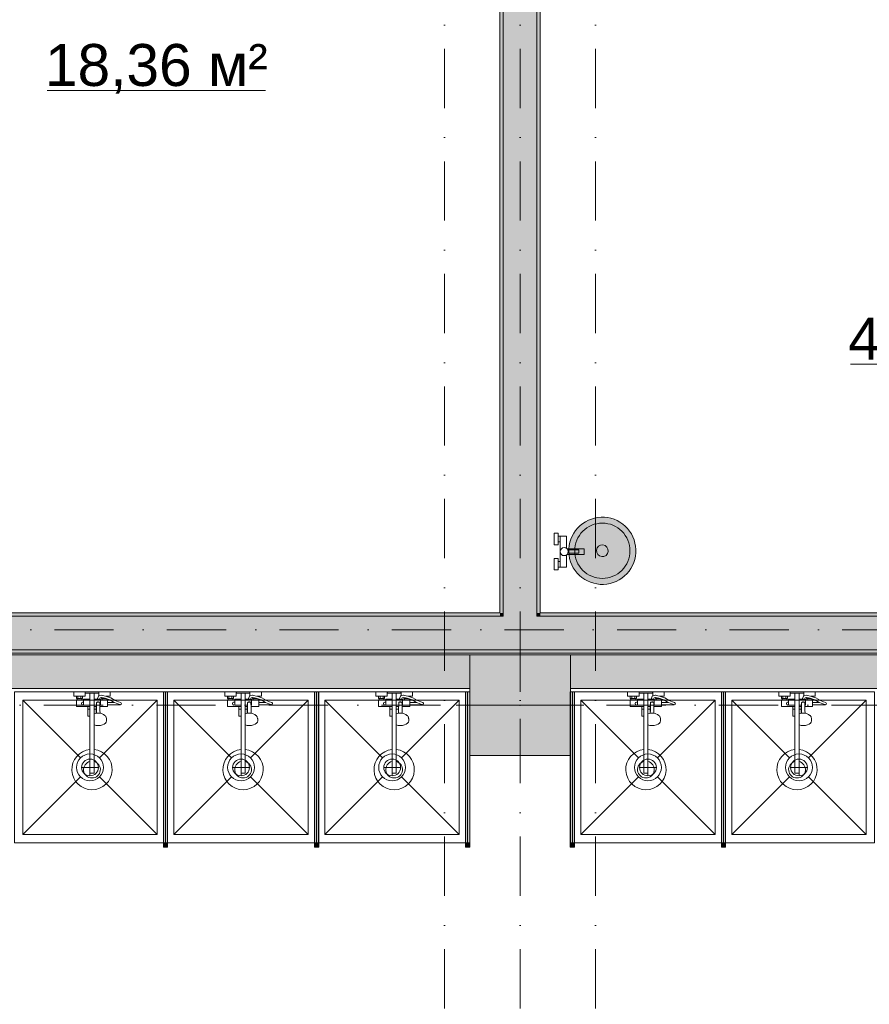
# Model space of a CAD drawing. Header units: millimetres. Extents: x -14761 to 157739, y -22400 to 107990.
# Tile 140 of 256: x 105019 to 110081, y 34219 to 40084. Entities that reach past the tile are written whole.
import ezdxf

# ---------------------------------------------------------------- set-up
doc = ezdxf.new("R2010")
doc.units = ezdxf.units.MM
doc.header["$MEASUREMENT"] = 0
doc.linetypes.add('Штриховая', pattern=[564.444447, 282.222223, -282.222223])
doc.linetypes.add('Штрихпунктирная', pattern=[670.277762, 352.777767, -176.388884, 0, -141.111112])
for name, color, linetype in [('Интерьер - Оборудование', 7, 'Continuous'), ('Интерьер - Оборудование бань', 7, 'Continuous'), ('Интерьер - Сантехника', 7, 'Continuous'), ('Конструктив - Колонны', 7, 'Continuous'), ('Конструктив - Стены Блок 200 нов', 7, 'Continuous'), ('Конструктив - Стены Внутр сущ.', 7, 'Continuous'), ('Элемент Модели - Зона', 7, 'Continuous'), ('Элемент Модели - Оси', 7, 'Continuous')]:
    doc.layers.add(name, color=color, linetype=linetype)
doc.styles.add('СГЕНЕРИР_СТИЛЬ_1', font='txt')

msp = doc.modelspace()

# ---------------------------------------------------------------- hatches: boundary and pattern name
at = {"layer": 'Интерьер - Оборудование', "linetype": 'Continuous', "lineweight": 0, "true_color": 0x000000}
for points in [[(105900, 36080), (105876, 36080), (105876, 35180), (105900, 35180)], [(106800, 36080), (106776, 36080), (106776, 35180), (106800, 35180)], [(107700, 36080), (107676, 36080), (107676, 35180), (107700, 35180)], [(108324, 36080), (108300, 36080), (108300, 35180), (108324, 35180)], [(109224, 36080), (109200, 36080), (109200, 35180), (109224, 35180)], [(105900.5, 35155), (105900.5, 35180), (105875.5, 35180), (105875.5, 35155)], [(106800.5, 35155), (106800.5, 35180), (106775.5, 35180), (106775.5, 35155)], [(107700.5, 35155), (107700.5, 35180), (107675.5, 35180), (107675.5, 35155)], [(108324.5, 35155), (108324.5, 35180), (108299.5, 35180), (108299.5, 35155)], [(109224.5, 35155), (109224.5, 35180), (109199.5, 35180), (109199.5, 35155)]]:
    msp.add_hatch(color=18, dxfattribs=at).paths.add_polyline_path(points)
at = {"layer": 'Интерьер - Оборудование бань', "linetype": 'Continuous', "lineweight": 0, "true_color": 0xffffff}
msp.add_hatch(color=7, dxfattribs=at).paths.add_polyline_path([(108290.4, 36913.2), (108291.9, 36893.6), (108295.6, 36874.3), (108300.8, 36855.4), (108308.1, 36837.1), (108317.2, 36819.7), (108328, 36803.3), (108340.1, 36787.9), (108353.8, 36773.8), (108369, 36761.3), (108385.1, 36750), (108402.3, 36740.6), (108420.4, 36732.9), (108439.1, 36726.9), (108458.3, 36722.9), (108477.8, 36720.4), (108497.4, 36720.4), (108517.1, 36721.9), (108536.3, 36725.7), (108555.2, 36731), (108573.4, 36738.3), (108590.9, 36747.3), (108607.4, 36758), (108622.7, 36770.4), (108636.9, 36783.9), (108649.5, 36799), (108660.6, 36815.2), (108670.1, 36832.4), (108677.9, 36850.4), (108683.9, 36869.1), (108687.6, 36888.4), (108690.2, 36907.9), (108690.2, 36927.5), (108688.7, 36947.1), (108684.8, 36966.4), (108679.8, 36985.4), (108672.5, 37003.6), (108663.4, 37021), (108652.6, 37037.5), (108640.4, 37052.9), (108626.8, 37067), (108611.6, 37079.5), (108595.5, 37090.7), (108578.3, 37100.2), (108560.2, 37107.9), (108541.5, 37113.9), (108522.3, 37117.8), (108502.8, 37120.3), (108483.1, 37120.3), (108463.5, 37118.9), (108444.3, 37115), (108425.4, 37109.7), (108407.1, 37102.4), (108389.7, 37093.4), (108373.2, 37082.8), (108357.9, 37070.4), (108343.7, 37056.8), (108331, 37041.8), (108320, 37025.5), (108310.5, 37008.4), (108302.6, 36990.3), (108296.6, 36971.6), (108292.8, 36952.4), (108290.5, 36932.9)])
at = {"layer": 'Конструктив - Колонны', "linetype": 'Continuous', "lineweight": 0, "true_color": 0x000000}
msp.add_hatch(color=18, dxfattribs=at).paths.add_polyline_path([(107700, 35700), (108300, 35700), (108300, 36300), (107700, 36300)])
at = {"layer": 'Конструктив - Стены Блок 200 нов', "linetype": 'Continuous', "lineweight": 0, "true_color": 0x000000}
for points in [[(107880, 42180), (107880, 36550), (107900, 36550), (107900, 42180)], [(108100, 36550), (108100, 42180), (107900, 42180), (107900, 36550)], [(108120, 36550), (108120, 42180), (108100, 42180), (108100, 36550)], [(104619.7, 36530), (107880, 36530), (107880, 36550), (104619.7, 36550)], [(107880, 36530), (107900, 36530), (107900, 36550), (107880, 36550)], [(107900, 36530), (108100, 36530), (108100, 36550), (107900, 36550)], [(108100, 36530), (108120, 36530), (108120, 36550), (108100, 36550)], [(108120, 36530), (117080.1, 36530), (117080.1, 36550), (108120, 36550)], [(104599.7, 36330), (107900, 36330), (107900, 36530), (104599.7, 36530)], [(107900, 36330), (108100, 36330), (108100, 36530), (107900, 36530)], [(108100, 36330), (117100.1, 36330), (117100.1, 36530), (108100, 36530)], [(117300.1, 36330), (90050, 36330), (90050, 36310), (117300.1, 36310)]]:
    msp.add_hatch(color=18, dxfattribs=at).paths.add_polyline_path(points)
at = {"layer": 'Конструктив - Стены Внутр сущ.', "linetype": 'Continuous', "lineweight": 0, "true_color": 0x000000}
for points in [[(99300, 36300), (99300, 36100), (107700, 36100), (107700, 36300)], [(108300, 36300), (108300, 36100), (116700, 36100), (116700, 36300)]]:
    msp.add_hatch(color=18, dxfattribs=at).paths.add_polyline_path(points)

# ---------------------------------------------------------------- linework, layer by layer
at = {"layer": 'Интерьер - Оборудование', "color": 7, "linetype": 'Continuous', "lineweight": 15}
for p, q in [((105438, 36072), (105462, 36072)), ((105875.5, 35180), (105875.5, 36080)), ((105875.5, 36080), (105876, 36080)), ((105900.5, 36080), (105900, 36080)), ((105900.5, 35180), (105900.5, 36080)), ((106338, 36072), (106362, 36072)), ((106775.5, 35180), (106775.5, 36080)), ((106775.5, 36080), (106776, 36080)), ((106800.5, 36080), (106800, 36080)), ((106800.5, 35180), (106800.5, 36080)), ((107238, 36072), (107262, 36072)), ((107675.5, 35180), (107675.5, 36080)), ((107675.5, 36080), (107676, 36080)), ((107700.5, 36080), (107700, 36080)), ((107700.5, 35180), (107700.5, 36080)), ((108299.5, 35180), (108299.5, 36080)), ((108299.5, 36080), (108300, 36080)), ((108324.5, 36080), (108324, 36080)), ((108324.5, 35180), (108324.5, 36080)), ((108738, 36072), (108762, 36072)), ((109199.5, 35180), (109199.5, 36080)), ((109199.5, 36080), (109200, 36080)), ((109224.5, 36080), (109224, 36080)), ((109224.5, 35180), (109224.5, 36080)), ((109638, 36072), (109662, 36072)), ((105357, 36054), (105393, 36054)), ((105361, 36040), (105389, 36040)), ((105361, 36032), (105389, 36032)), ((105366, 36054), (105366, 36040)), ((105384, 36054), (105384, 36040)), ((105400, 36032), (105400, 36000)), ((105438, 36036), (105438, 35935)), ((105462, 35883), (105462, 36036)), ((105476.5, 35970.9), (105477, 36013.2)), ((105477, 36013.2), (105477.2, 36014.8)), ((105477.2, 36014.8), (105477.9, 36016.3)), ((105477.9, 36016.3), (105479.1, 36017.7)), ((105479.1, 36017.7), (105480.5, 36018.7)), ((105480.5, 36018.7), (105482, 36019.2)), ((105494.5, 36036), (105480.6, 36036)), ((105484.4, 36020.4), (105482, 36019.2)), ((105482, 36019.2), (105482.2, 36019.3)), ((105482, 36019.2), (105482, 36019.2)), ((105482.2, 36019.3), (105484, 36019.5)), ((105484, 36019.5), (105490, 36019.5)), ((105487, 36020.8), (105484.4, 36020.4)), ((105489.6, 36020.4), (105487, 36020.8)), ((105492, 36019.2), (105489.6, 36020.4)), ((105490, 36019.5), (105491.8, 36019.3)), ((105491.5, 36057), (105491, 36056.8)), ((105492.8, 36057.3), (105491.5, 36057)), ((105491.8, 36019.3), (105492, 36019.2)), ((105492, 36019.2), (105492, 36019.2)), ((105492, 36019.2), (105493.5, 36018.7)), ((105505.9, 36059.4), (105492.8, 36057.3)), ((105493.5, 36018.7), (105494.9, 36017.7)), ((105494.9, 36017.7), (105496.1, 36016.3)), ((105496.1, 36016.3), (105496.8, 36014.8)), ((105496.8, 36014.8), (105497, 36013.2)), ((105497.3, 35992), (105497, 36013.2)), ((105500, 36000), (105500, 36032)), ((105500, 36028), (105500, 36030.7)), ((105500, 36024.9), (105500, 36028)), ((105500, 36021.5), (105500, 36024.9)), ((105507.2, 36059.5), (105505.9, 36059.4)), ((105508.4, 36046.1), (105506.8, 36046.4)), ((105511.7, 36058.6), (105507.2, 36059.5)), ((105527.5, 36042.4), (105508.4, 36046.1)), ((105511, 36040), (105516, 36040)), ((105539, 36032), (105511, 36032)), ((105531, 36055), (105511.7, 36058.6)), ((105516, 36044.7), (105516, 36040)), ((105516, 36040), (105534, 36040)), ((105539, 36038.4), (105527.5, 36042.4)), ((105543, 36050.7), (105531, 36055)), ((105532.1, 36054.5), (105532.1, 36054.5)), ((105533.7, 36054), (105543, 36054)), ((105534, 36040.1), (105534, 36040)), ((105534, 36040), (105534.4, 36040)), ((105543, 36016.5), (105543, 36003.5)), ((105603.4, 36008.2), (105584.4, 36016.5)), ((106257, 36054), (106293, 36054)), ((106261, 36040), (106289, 36040)), ((106261, 36032), (106289, 36032)), ((106266, 36054), (106266, 36040)), ((106284, 36054), (106284, 36040)), ((106300, 36032), (106300, 36000)), ((106338, 36036), (106338, 35935)), ((106362, 35883), (106362, 36036)), ((106376.5, 35970.9), (106377, 36013.2)), ((106377, 36013.2), (106377.2, 36014.8)), ((106377.2, 36014.8), (106377.9, 36016.3)), ((106377.9, 36016.3), (106379.1, 36017.7)), ((106379.1, 36017.7), (106380.5, 36018.7)), ((106380.5, 36018.7), (106382, 36019.2)), ((106394.5, 36036), (106380.6, 36036)), ((106384.4, 36020.4), (106382, 36019.2)), ((106382, 36019.2), (106382.2, 36019.3)), ((106382, 36019.2), (106382, 36019.2)), ((106382.2, 36019.3), (106384, 36019.5)), ((106384, 36019.5), (106390, 36019.5)), ((106387, 36020.8), (106384.4, 36020.4)), ((106389.6, 36020.4), (106387, 36020.8)), ((106392, 36019.2), (106389.6, 36020.4)), ((106390, 36019.5), (106391.8, 36019.3)), ((106391.5, 36057), (106391, 36056.8)), ((106392.8, 36057.3), (106391.5, 36057)), ((106391.8, 36019.3), (106392, 36019.2)), ((106392, 36019.2), (106392, 36019.2)), ((106392, 36019.2), (106393.5, 36018.7)), ((106405.9, 36059.4), (106392.8, 36057.3)), ((106393.5, 36018.7), (106394.9, 36017.7)), ((106394.9, 36017.7), (106396.1, 36016.3)), ((106396.1, 36016.3), (106396.8, 36014.8)), ((106396.8, 36014.8), (106397, 36013.2)), ((106397.3, 35992), (106397, 36013.2)), ((106400, 36000), (106400, 36032)), ((106400, 36028), (106400, 36030.7)), ((106400, 36024.9), (106400, 36028)), ((106400, 36021.5), (106400, 36024.9)), ((106407.2, 36059.5), (106405.9, 36059.4)), ((106408.4, 36046.1), (106406.8, 36046.4)), ((106411.7, 36058.6), (106407.2, 36059.5)), ((106427.5, 36042.4), (106408.4, 36046.1)), ((106411, 36040), (106416, 36040)), ((106439, 36032), (106411, 36032)), ((106431, 36055), (106411.7, 36058.6)), ((106416, 36044.7), (106416, 36040)), ((106416, 36040), (106434, 36040)), ((106439, 36038.4), (106427.5, 36042.4)), ((106443, 36050.7), (106431, 36055)), ((106432.1, 36054.5), (106432.1, 36054.5)), ((106433.7, 36054), (106443, 36054)), ((106434, 36040.1), (106434, 36040)), ((106434, 36040), (106434.4, 36040)), ((106443, 36016.5), (106443, 36003.5)), ((106503.4, 36008.2), (106484.4, 36016.5)), ((107157, 36054), (107193, 36054)), ((107161, 36040), (107189, 36040)), ((107161, 36032), (107189, 36032)), ((107166, 36054), (107166, 36040)), ((107184, 36054), (107184, 36040)), ((107200, 36032), (107200, 36000)), ((107238, 36036), (107238, 35935)), ((107262, 35883), (107262, 36036)), ((107276.5, 35970.9), (107277, 36013.2)), ((107277, 36013.2), (107277.2, 36014.8)), ((107277.2, 36014.8), (107277.9, 36016.3)), ((107277.9, 36016.3), (107279.1, 36017.7)), ((107279.1, 36017.7), (107280.5, 36018.7)), ((107280.5, 36018.7), (107282, 36019.2)), ((107294.5, 36036), (107280.6, 36036)), ((107284.4, 36020.4), (107282, 36019.2)), ((107282, 36019.2), (107282.2, 36019.3)), ((107282, 36019.2), (107282, 36019.2)), ((107282.2, 36019.3), (107284, 36019.5)), ((107284, 36019.5), (107290, 36019.5)), ((107287, 36020.8), (107284.4, 36020.4)), ((107289.6, 36020.4), (107287, 36020.8)), ((107292, 36019.2), (107289.6, 36020.4)), ((107290, 36019.5), (107291.8, 36019.3)), ((107291.5, 36057), (107291, 36056.8)), ((107292.8, 36057.3), (107291.5, 36057)), ((107291.8, 36019.3), (107292, 36019.2)), ((107292, 36019.2), (107292, 36019.2)), ((107292, 36019.2), (107293.5, 36018.7)), ((107305.9, 36059.4), (107292.8, 36057.3)), ((107293.5, 36018.7), (107294.9, 36017.7)), ((107294.9, 36017.7), (107296.1, 36016.3)), ((107296.1, 36016.3), (107296.8, 36014.8)), ((107296.8, 36014.8), (107297, 36013.2)), ((107297.3, 35992), (107297, 36013.2)), ((107300, 36000), (107300, 36032)), ((107300, 36028), (107300, 36030.7)), ((107300, 36024.9), (107300, 36028)), ((107300, 36021.5), (107300, 36024.9)), ((107307.2, 36059.5), (107305.9, 36059.4)), ((107308.4, 36046.1), (107306.8, 36046.4)), ((107311.7, 36058.6), (107307.2, 36059.5)), ((107327.5, 36042.4), (107308.4, 36046.1)), ((107311, 36040), (107316, 36040)), ((107339, 36032), (107311, 36032)), ((107331, 36055), (107311.7, 36058.6)), ((107316, 36044.7), (107316, 36040)), ((107316, 36040), (107334, 36040)), ((107339, 36038.4), (107327.5, 36042.4)), ((107343, 36050.7), (107331, 36055)), ((107332.1, 36054.5), (107332.1, 36054.5)), ((107333.7, 36054), (107343, 36054)), ((107334, 36040.1), (107334, 36040)), ((107334, 36040), (107334.4, 36040)), ((107343, 36016.5), (107343, 36003.5)), ((107403.4, 36008.2), (107384.4, 36016.5)), ((108657, 36054), (108693, 36054)), ((108661, 36040), (108689, 36040)), ((108661, 36032), (108689, 36032)), ((108666, 36054), (108666, 36040)), ((108684, 36054), (108684, 36040)), ((108700, 36032), (108700, 36000)), ((108738, 36036), (108738, 35935)), ((108762, 35883), (108762, 36036)), ((108776.5, 35970.9), (108777, 36013.2)), ((108777, 36013.2), (108777.2, 36014.8)), ((108777.2, 36014.8), (108777.9, 36016.3)), ((108777.9, 36016.3), (108779.1, 36017.7)), ((108779.1, 36017.7), (108780.5, 36018.7)), ((108780.5, 36018.7), (108782, 36019.2)), ((108794.5, 36036), (108780.6, 36036)), ((108784.4, 36020.4), (108782, 36019.2)), ((108782, 36019.2), (108782.2, 36019.3)), ((108782, 36019.2), (108782, 36019.2)), ((108782.2, 36019.3), (108784, 36019.5)), ((108784, 36019.5), (108790, 36019.5)), ((108787, 36020.8), (108784.4, 36020.4)), ((108789.6, 36020.4), (108787, 36020.8)), ((108792, 36019.2), (108789.6, 36020.4)), ((108790, 36019.5), (108791.8, 36019.3)), ((108791.5, 36057), (108791, 36056.8)), ((108792.8, 36057.3), (108791.5, 36057)), ((108791.8, 36019.3), (108792, 36019.2)), ((108792, 36019.2), (108792, 36019.2)), ((108792, 36019.2), (108793.5, 36018.7)), ((108805.9, 36059.4), (108792.8, 36057.3)), ((108793.5, 36018.7), (108794.9, 36017.7)), ((108794.9, 36017.7), (108796.1, 36016.3)), ((108796.1, 36016.3), (108796.8, 36014.8)), ((108796.8, 36014.8), (108797, 36013.2)), ((108797.3, 35992), (108797, 36013.2)), ((108800, 36000), (108800, 36032)), ((108800, 36028), (108800, 36030.7)), ((108800, 36024.9), (108800, 36028)), ((108800, 36021.5), (108800, 36024.9)), ((108807.2, 36059.5), (108805.9, 36059.4)), ((108808.4, 36046.1), (108806.8, 36046.4)), ((108811.7, 36058.6), (108807.2, 36059.5)), ((108827.5, 36042.4), (108808.4, 36046.1)), ((108811, 36040), (108816, 36040)), ((108839, 36032), (108811, 36032)), ((108831, 36055), (108811.7, 36058.6)), ((108816, 36044.7), (108816, 36040)), ((108816, 36040), (108834, 36040)), ((108839, 36038.4), (108827.5, 36042.4)), ((108843, 36050.7), (108831, 36055)), ((108832.1, 36054.5), (108832.1, 36054.5)), ((108833.7, 36054), (108843, 36054)), ((108834, 36040.1), (108834, 36040)), ((108834, 36040), (108834.4, 36040)), ((108843, 36016.5), (108843, 36003.5)), ((108903.4, 36008.2), (108884.4, 36016.5)), ((109557, 36054), (109593, 36054)), ((109561, 36040), (109589, 36040)), ((109561, 36032), (109589, 36032)), ((109566, 36054), (109566, 36040)), ((109584, 36054), (109584, 36040)), ((109600, 36032), (109600, 36000)), ((109638, 36036), (109638, 35935)), ((109662, 35883), (109662, 36036)), ((109676.5, 35970.9), (109677, 36013.2)), ((109677, 36013.2), (109677.2, 36014.8)), ((109677.2, 36014.8), (109677.9, 36016.3)), ((109677.9, 36016.3), (109679.1, 36017.7)), ((109679.1, 36017.7), (109680.5, 36018.7)), ((109680.5, 36018.7), (109682, 36019.2)), ((109694.5, 36036), (109680.6, 36036)), ((109684.4, 36020.4), (109682, 36019.2)), ((109682, 36019.2), (109682.2, 36019.3)), ((109682, 36019.2), (109682, 36019.2)), ((109682.2, 36019.3), (109684, 36019.5)), ((109684, 36019.5), (109690, 36019.5)), ((109687, 36020.8), (109684.4, 36020.4)), ((109689.6, 36020.4), (109687, 36020.8)), ((109692, 36019.2), (109689.6, 36020.4)), ((109690, 36019.5), (109691.8, 36019.3)), ((109691.5, 36057), (109691, 36056.8)), ((109692.8, 36057.3), (109691.5, 36057)), ((109691.8, 36019.3), (109692, 36019.2)), ((109692, 36019.2), (109692, 36019.2)), ((109692, 36019.2), (109693.5, 36018.7)), ((109705.9, 36059.4), (109692.8, 36057.3)), ((109693.5, 36018.7), (109694.9, 36017.7)), ((109694.9, 36017.7), (109696.1, 36016.3)), ((109696.1, 36016.3), (109696.8, 36014.8)), ((109696.8, 36014.8), (109697, 36013.2)), ((109697.3, 35992), (109697, 36013.2)), ((109700, 36000), (109700, 36032)), ((109700, 36028), (109700, 36030.7)), ((109700, 36024.9), (109700, 36028)), ((109700, 36021.5), (109700, 36024.9)), ((109707.2, 36059.5), (109705.9, 36059.4)), ((109708.4, 36046.1), (109706.8, 36046.4)), ((109711.7, 36058.6), (109707.2, 36059.5)), ((109727.5, 36042.4), (109708.4, 36046.1)), ((109711, 36040), (109716, 36040)), ((109739, 36032), (109711, 36032)), ((109731, 36055), (109711.7, 36058.6)), ((109716, 36044.7), (109716, 36040)), ((109716, 36040), (109734, 36040)), ((109739, 36038.4), (109727.5, 36042.4)), ((109743, 36050.7), (109731, 36055)), ((109732.1, 36054.5), (109732.1, 36054.5)), ((109733.7, 36054), (109743, 36054)), ((109734, 36040.1), (109734, 36040)), ((109734, 36040), (109734.4, 36040)), ((109743, 36016.5), (109743, 36003.5)), ((109803.4, 36008.2), (109784.4, 36016.5)), ((105400, 36000), (105438, 36000)), ((105425, 35992), (105438, 35992)), ((105425, 35977), (105438, 35977)), ((105476.8, 36000), (105462, 36000)), ((105476.7, 35992), (105462, 35992)), ((105475, 35977), (105462, 35977)), ((105475, 35992), (105475, 35952.5)), ((105476, 35952.7), (105476.5, 35970.9)), ((105500, 36000), (105497.2, 36000)), ((105617, 36003.8), (105603.4, 36008.2)), ((105617, 36003.8), (105619, 36003.5)), ((106300, 36000), (106338, 36000)), ((106325, 35992), (106338, 35992)), ((106325, 35977), (106338, 35977)), ((106376.8, 36000), (106362, 36000)), ((106376.7, 35992), (106362, 35992)), ((106375, 35977), (106362, 35977)), ((106375, 35992), (106375, 35952.5)), ((106376, 35952.7), (106376.5, 35970.9)), ((106400, 36000), (106397.2, 36000)), ((106517, 36003.8), (106503.4, 36008.2)), ((106517, 36003.8), (106519, 36003.5)), ((107200, 36000), (107238, 36000)), ((107225, 35992), (107238, 35992)), ((107225, 35977), (107238, 35977)), ((107276.8, 36000), (107262, 36000)), ((107276.7, 35992), (107262, 35992)), ((107275, 35977), (107262, 35977)), ((107275, 35992), (107275, 35952.5)), ((107276, 35952.7), (107276.5, 35970.9)), ((107300, 36000), (107297.2, 36000)), ((107417, 36003.8), (107403.4, 36008.2)), ((107417, 36003.8), (107419, 36003.5)), ((108700, 36000), (108738, 36000)), ((108725, 35992), (108738, 35992)), ((108725, 35977), (108738, 35977)), ((108776.8, 36000), (108762, 36000)), ((108776.7, 35992), (108762, 35992)), ((108775, 35977), (108762, 35977)), ((108775, 35992), (108775, 35952.5)), ((108776, 35952.7), (108776.5, 35970.9)), ((108800, 36000), (108797.2, 36000)), ((108917, 36003.8), (108903.4, 36008.2)), ((108917, 36003.8), (108919, 36003.5)), ((109600, 36000), (109638, 36000)), ((109625, 35992), (109638, 35992)), ((109625, 35977), (109638, 35977)), ((109676.8, 36000), (109662, 36000)), ((109676.7, 35992), (109662, 35992)), ((109675, 35977), (109662, 35977)), ((109675, 35992), (109675, 35952.5)), ((109676, 35952.7), (109676.5, 35970.9)), ((109700, 36000), (109697.2, 36000)), ((109817, 36003.8), (109803.4, 36008.2)), ((109817, 36003.8), (109819, 36003.5)), ((105462, 35951.7), (105462.1, 35951.7)), ((105464.2, 35949.8), (105462, 35948.8)), ((105462.1, 35937.6), (105462, 35937.7)), ((105469.4, 35951.2), (105464.2, 35949.8)), ((105477.9, 35953.2), (105469.4, 35951.2)), ((105487, 35953.9), (105477.9, 35953.2)), ((105496.1, 35953.2), (105487, 35953.9)), ((105498, 35952.7), (105496.1, 35953.2)), ((106362, 35951.7), (106362.1, 35951.7)), ((106364.2, 35949.8), (106362, 35948.8)), ((106362.1, 35937.6), (106362, 35937.7)), ((106369.4, 35951.2), (106364.2, 35949.8)), ((106377.9, 35953.2), (106369.4, 35951.2)), ((106387, 35953.9), (106377.9, 35953.2)), ((106396.1, 35953.2), (106387, 35953.9)), ((106398, 35952.7), (106396.1, 35953.2)), ((107262, 35951.7), (107262.1, 35951.7)), ((107264.2, 35949.8), (107262, 35948.8)), ((107262.1, 35937.6), (107262, 35937.7)), ((107269.4, 35951.2), (107264.2, 35949.8)), ((107277.9, 35953.2), (107269.4, 35951.2)), ((107287, 35953.9), (107277.9, 35953.2)), ((107296.1, 35953.2), (107287, 35953.9)), ((107298, 35952.7), (107296.1, 35953.2)), ((108762, 35951.7), (108762.1, 35951.7)), ((108764.2, 35949.8), (108762, 35948.8)), ((108762.1, 35937.6), (108762, 35937.7)), ((108769.4, 35951.2), (108764.2, 35949.8)), ((108777.9, 35953.2), (108769.4, 35951.2)), ((108787, 35953.9), (108777.9, 35953.2)), ((108796.1, 35953.2), (108787, 35953.9)), ((108798, 35952.7), (108796.1, 35953.2)), ((109662, 35951.7), (109662.1, 35951.7)), ((109664.2, 35949.8), (109662, 35948.8)), ((109662.1, 35937.6), (109662, 35937.7)), ((109669.4, 35951.2), (109664.2, 35949.8)), ((109677.9, 35953.2), (109669.4, 35951.2)), ((109687, 35953.9), (109677.9, 35953.2)), ((109696.1, 35953.2), (109687, 35953.9)), ((109698, 35952.7), (109696.1, 35953.2)), ((105438, 35736.4), (105438, 35595)), ((105462, 35736.4), (105462, 35595)), ((106338, 35736.4), (106338, 35595)), ((106362, 35736.4), (106362, 35595)), ((107238, 35736.4), (107238, 35595)), ((107262, 35736.4), (107262, 35595)), ((108738, 35736.4), (108738, 35595)), ((108762, 35736.4), (108762, 35595)), ((109638, 35736.4), (109638, 35595)), ((109662, 35736.4), (109662, 35595)), ((105438, 35595), (105462, 35595)), ((106338, 35595), (106362, 35595)), ((107238, 35595), (107262, 35595)), ((108738, 35595), (108762, 35595)), ((109638, 35595), (109662, 35595)), ((105876, 35180), (105875.5, 35180)), ((105900, 35180), (105900.5, 35180)), ((106776, 35180), (106775.5, 35180)), ((106800, 35180), (106800.5, 35180)), ((107676, 35180), (107675.5, 35180)), ((107700, 35180), (107700.5, 35180)), ((108300, 35180), (108299.5, 35180)), ((108324, 35180), (108324.5, 35180)), ((109200, 35180), (109199.5, 35180)), ((109224, 35180), (109224.5, 35180))]:
    msp.add_line(p, q, dxfattribs=at)
at = {"layer": 'Интерьер - Оборудование', "color": 7, "linetype": 'Continuous', "lineweight": 15, "flags": 128}
for points in [[(105438, 35736.4, 19.949874), (105462, 35736.4), (105462, 35883), (105474.1, 35880.1), (105487, 35879.1), (105499.9, 35880.1), (105512, 35883), (105522.4, 35887.5), (105530.3, 35893.5), (105535.3, 35900.4), (105537, 35907.8), (105537, 35918.4), (105536.5, 35921.6), (105534.8, 35929), (105533.4, 35931.7), (105528.6, 35938.4), (105526.5, 35940.2), (105519.2, 35945.6), (105509.8, 35949.8), (105504.6, 35951.2), (105498, 35952.7), (105497.5, 35970.9), (105497.3, 35992), (105543, 35992), (105543, 36003.5), (105619, 36003.5, 0.853753), (105621, 36016.2), (105608.2, 36020.4), (105589, 36028.7), (105562.3, 36043.9), (105543, 36050.7), (105543, 36054), (105559, 36054), (105559, 36080), (105491, 36080), (105491, 36056.8), (105490.4, 36056.5), (105489.3, 36055.8), (105488.5, 36054.9), (105487.8, 36053.8), (105480.4, 36036), (105462, 36036), (105462, 36072), (105490, 36072), (105490, 36080), (105410, 36080), (105410, 36072), (105438, 36072), (105438, 36036), (105400, 36036), (105400, 36032), (105389, 36032), (105389, 36040), (105393, 36040), (105393, 36054), (105409, 36054), (105409, 36080), (105341, 36080), (105341, 36054), (105357, 36054), (105357, 36040), (105361, 36040), (105361, 36032), (105357, 36032), (105357, 35992), (105425, 35992), (105425, 35935), (105425.6, 35935), (105427.2, 35935), (105429.6, 35935), (105432.9, 35935), (105436.9, 35935), (105438, 35935)], [(106338, 35736.4, 19.949874), (106362, 35736.4), (106362, 35883), (106374.1, 35880.1), (106387, 35879.1), (106399.9, 35880.1), (106412, 35883), (106422.4, 35887.5), (106430.3, 35893.5), (106435.3, 35900.4), (106437, 35907.8), (106437, 35918.4), (106436.5, 35921.6), (106434.8, 35929), (106433.4, 35931.7), (106428.6, 35938.4), (106426.5, 35940.2), (106419.2, 35945.6), (106409.8, 35949.8), (106404.6, 35951.2), (106398, 35952.7), (106397.5, 35970.9), (106397.3, 35992), (106443, 35992), (106443, 36003.5), (106519, 36003.5, 0.853753), (106521, 36016.2), (106508.2, 36020.4), (106489, 36028.7), (106462.3, 36043.9), (106443, 36050.7), (106443, 36054), (106459, 36054), (106459, 36080), (106391, 36080), (106391, 36056.8), (106390.4, 36056.5), (106389.3, 36055.8), (106388.5, 36054.9), (106387.8, 36053.8), (106380.4, 36036), (106362, 36036), (106362, 36072), (106390, 36072), (106390, 36080), (106310, 36080), (106310, 36072), (106338, 36072), (106338, 36036), (106300, 36036), (106300, 36032), (106289, 36032), (106289, 36040), (106293, 36040), (106293, 36054), (106309, 36054), (106309, 36080), (106241, 36080), (106241, 36054), (106257, 36054), (106257, 36040), (106261, 36040), (106261, 36032), (106257, 36032), (106257, 35992), (106325, 35992), (106325, 35935), (106325.6, 35935), (106327.2, 35935), (106329.6, 35935), (106332.9, 35935), (106336.9, 35935), (106338, 35935)], [(107238, 35736.4, 19.949874), (107262, 35736.4), (107262, 35883), (107274.1, 35880.1), (107287, 35879.1), (107299.9, 35880.1), (107312, 35883), (107322.4, 35887.5), (107330.3, 35893.5), (107335.3, 35900.4), (107337, 35907.8), (107337, 35918.4), (107336.5, 35921.6), (107334.8, 35929), (107333.4, 35931.7), (107328.6, 35938.4), (107326.5, 35940.2), (107319.2, 35945.6), (107309.8, 35949.8), (107304.6, 35951.2), (107298, 35952.7), (107297.5, 35970.9), (107297.3, 35992), (107343, 35992), (107343, 36003.5), (107419, 36003.5, 0.853753), (107421, 36016.2), (107408.2, 36020.4), (107389, 36028.7), (107362.3, 36043.9), (107343, 36050.7), (107343, 36054), (107359, 36054), (107359, 36080), (107291, 36080), (107291, 36056.8), (107290.4, 36056.5), (107289.3, 36055.8), (107288.5, 36054.9), (107287.8, 36053.8), (107280.4, 36036), (107262, 36036), (107262, 36072), (107290, 36072), (107290, 36080), (107210, 36080), (107210, 36072), (107238, 36072), (107238, 36036), (107200, 36036), (107200, 36032), (107189, 36032), (107189, 36040), (107193, 36040), (107193, 36054), (107209, 36054), (107209, 36080), (107141, 36080), (107141, 36054), (107157, 36054), (107157, 36040), (107161, 36040), (107161, 36032), (107157, 36032), (107157, 35992), (107225, 35992), (107225, 35935), (107225.6, 35935), (107227.2, 35935), (107229.6, 35935), (107232.9, 35935), (107236.9, 35935), (107238, 35935)], [(108738, 35736.4, 19.949874), (108762, 35736.4), (108762, 35883), (108774.1, 35880.1), (108787, 35879.1), (108799.9, 35880.1), (108812, 35883), (108822.4, 35887.5), (108830.3, 35893.5), (108835.3, 35900.4), (108837, 35907.8), (108837, 35918.4), (108836.5, 35921.6), (108834.8, 35929), (108833.4, 35931.7), (108828.6, 35938.4), (108826.5, 35940.2), (108819.2, 35945.6), (108809.8, 35949.8), (108804.6, 35951.2), (108798, 35952.7), (108797.5, 35970.9), (108797.3, 35992), (108843, 35992), (108843, 36003.5), (108919, 36003.5, 0.853753), (108921, 36016.2), (108908.2, 36020.4), (108889, 36028.7), (108862.3, 36043.9), (108843, 36050.7), (108843, 36054), (108859, 36054), (108859, 36080), (108791, 36080), (108791, 36056.8), (108790.4, 36056.5), (108789.3, 36055.8), (108788.5, 36054.9), (108787.8, 36053.8), (108780.4, 36036), (108762, 36036), (108762, 36072), (108790, 36072), (108790, 36080), (108710, 36080), (108710, 36072), (108738, 36072), (108738, 36036), (108700, 36036), (108700, 36032), (108689, 36032), (108689, 36040), (108693, 36040), (108693, 36054), (108709, 36054), (108709, 36080), (108641, 36080), (108641, 36054), (108657, 36054), (108657, 36040), (108661, 36040), (108661, 36032), (108657, 36032), (108657, 35992), (108725, 35992), (108725, 35935), (108725.6, 35935), (108727.2, 35935), (108729.6, 35935), (108732.9, 35935), (108736.9, 35935), (108738, 35935)], [(109638, 35736.4, 19.949874), (109662, 35736.4), (109662, 35883), (109674.1, 35880.1), (109687, 35879.1), (109699.9, 35880.1), (109712, 35883), (109722.4, 35887.5), (109730.3, 35893.5), (109735.3, 35900.4), (109737, 35907.8), (109737, 35918.4), (109736.5, 35921.6), (109734.8, 35929), (109733.4, 35931.7), (109728.6, 35938.4), (109726.5, 35940.2), (109719.2, 35945.6), (109709.8, 35949.8), (109704.6, 35951.2), (109698, 35952.7), (109697.5, 35970.9), (109697.3, 35992), (109743, 35992), (109743, 36003.5), (109819, 36003.5, 0.853753), (109821, 36016.2), (109808.2, 36020.4), (109789, 36028.7), (109762.3, 36043.9), (109743, 36050.7), (109743, 36054), (109759, 36054), (109759, 36080), (109691, 36080), (109691, 36056.8), (109690.4, 36056.5), (109689.3, 36055.8), (109688.5, 36054.9), (109687.8, 36053.8), (109680.4, 36036), (109662, 36036), (109662, 36072), (109690, 36072), (109690, 36080), (109610, 36080), (109610, 36072), (109638, 36072), (109638, 36036), (109600, 36036), (109600, 36032), (109589, 36032), (109589, 36040), (109593, 36040), (109593, 36054), (109609, 36054), (109609, 36080), (109541, 36080), (109541, 36054), (109557, 36054), (109557, 36040), (109561, 36040), (109561, 36032), (109557, 36032), (109557, 35992), (109625, 35992), (109625, 35935), (109625.6, 35935), (109627.2, 35935), (109629.6, 35935), (109632.9, 35935), (109636.9, 35935), (109638, 35935)]]:
    msp.add_lwpolyline(points, format="xyb", close=True, dxfattribs=at)
for points in [[(105900, 36080), (105876, 36080), (105876, 35180), (105900, 35180)], [(106800, 36080), (106776, 36080), (106776, 35180), (106800, 35180)], [(107700, 36080), (107676, 36080), (107676, 35180), (107700, 35180)], [(108324, 36080), (108300, 36080), (108300, 35180), (108324, 35180)], [(109224, 36080), (109200, 36080), (109200, 35180), (109224, 35180)], [(105500, 36036), (105494.5, 36036), (105498.2, 36045), (105506.8, 36046.4), (105507, 36046.4), (105507, 36040), (105511, 36040), (105511, 36032), (105500, 36032)], [(105539, 36032), (105539, 36038.4), (105556.9, 36032), (105583, 36017.1), (105584.4, 36016.5), (105543, 36016.5), (105543, 36032)], [(106400, 36036), (106394.5, 36036), (106398.2, 36045), (106406.8, 36046.4), (106407, 36046.4), (106407, 36040), (106411, 36040), (106411, 36032), (106400, 36032)], [(106439, 36032), (106439, 36038.4), (106456.9, 36032), (106483, 36017.1), (106484.4, 36016.5), (106443, 36016.5), (106443, 36032)], [(107300, 36036), (107294.5, 36036), (107298.2, 36045), (107306.8, 36046.4), (107307, 36046.4), (107307, 36040), (107311, 36040), (107311, 36032), (107300, 36032)], [(107339, 36032), (107339, 36038.4), (107356.9, 36032), (107383, 36017.1), (107384.4, 36016.5), (107343, 36016.5), (107343, 36032)], [(108800, 36036), (108794.5, 36036), (108798.2, 36045), (108806.8, 36046.4), (108807, 36046.4), (108807, 36040), (108811, 36040), (108811, 36032), (108800, 36032)], [(108839, 36032), (108839, 36038.4), (108856.9, 36032), (108883, 36017.1), (108884.4, 36016.5), (108843, 36016.5), (108843, 36032)], [(109700, 36036), (109694.5, 36036), (109698.2, 36045), (109706.8, 36046.4), (109707, 36046.4), (109707, 36040), (109711, 36040), (109711, 36032), (109700, 36032)], [(109739, 36032), (109739, 36038.4), (109756.9, 36032), (109783, 36017.1), (109784.4, 36016.5), (109743, 36016.5), (109743, 36032)], [(105900.5, 35155), (105900.5, 35180), (105875.5, 35180), (105875.5, 35155)], [(106800.5, 35155), (106800.5, 35180), (106775.5, 35180), (106775.5, 35155)], [(107700.5, 35155), (107700.5, 35180), (107675.5, 35180), (107675.5, 35155)], [(108324.5, 35155), (108324.5, 35180), (108299.5, 35180), (108299.5, 35155)], [(109224.5, 35155), (109224.5, 35180), (109199.5, 35180), (109199.5, 35155)]]:
    msp.add_lwpolyline(points, close=True, dxfattribs=at)
at = {"layer": 'Интерьер - Оборудование', "color": 7, "linetype": 'Continuous', "lineweight": 15}
for centre, radius, start, end in [((105395.5, 36010), 9, 60, 300), ((106295.5, 36010), 9, 60, 300), ((107195.5, 36010), 9, 60, 300), ((108695.5, 36010), 9, 60, 300), ((109595.5, 36010), 9, 60, 300), ((105450, 35617), 50, 103.88654, 76.11346), ((106350, 35617), 50, 103.88654, 76.11346), ((107250, 35617), 50, 103.88654, 76.11346), ((108750, 35617), 50, 103.88654, 76.11346), ((109650, 35617), 50, 103.88654, 76.11346)]:
    msp.add_arc(centre, radius, start, end, dxfattribs=at)
at = {"layer": 'Интерьер - Оборудование бань', "color": 7, "linetype": 'Continuous', "lineweight": 15}
for p, q in [((108412.7, 37065.6), (108427.3, 37072.5)), ((108427.3, 37072.5), (108442.5, 37078)), ((108442.5, 37078), (108458.2, 37081.8)), ((108458.2, 37081.8), (108474.1, 37084.4)), ((108474.1, 37084.4), (108490.3, 37084.9)), ((108490.3, 37084.9), (108506.4, 37084.3)), ((108506.4, 37084.3), (108522.4, 37081.8)), ((108522.4, 37081.8), (108538.1, 37078)), ((108538.1, 37078), (108553.3, 37072.5)), ((108553.3, 37072.5), (108567.9, 37065.6)), ((108345, 36998), (108353.4, 37011.9)), ((108353.4, 37011.9), (108362.9, 37024.9)), ((108362.9, 37024.9), (108373.8, 37036.9)), ((108373.8, 37036.9), (108385.9, 37047.6)), ((108385.9, 37047.6), (108398.8, 37057.3)), ((108398.8, 37057.3), (108412.7, 37065.6)), ((108567.9, 37065.6), (108581.8, 37057.3)), ((108581.8, 37057.3), (108594.7, 37047.6)), ((108594.7, 37047.6), (108606.8, 37036.9)), ((108606.8, 37036.9), (108617.6, 37024.9)), ((108617.6, 37024.9), (108627.2, 37011.9)), ((108627.2, 37011.9), (108635.5, 36998)), ((108227, 36973.4), (108227, 37007.4)), ((108239, 36973.4), (108239, 37007.4)), ((108326.4, 36936.5), (108328.9, 36952.5)), ((108328.9, 36952.5), (108332.6, 36968.2)), ((108332.6, 36968.2), (108338.1, 36983.4)), ((108338.1, 36983.4), (108345, 36998)), ((108468.3, 36947.7), (108480.3, 36954.3)), ((108480.3, 36954.3), (108494, 36955.3)), ((108494, 36955.3), (108507.2, 36951.3)), ((108507.2, 36951.3), (108517.8, 36942.6)), ((108635.5, 36998), (108642.5, 36983.4)), ((108642.5, 36983.4), (108648, 36968.2)), ((108648, 36968.2), (108651.5, 36952.4)), ((108651.5, 36952.4), (108654.2, 36936.5)), ((108284.8, 36925.4), (108350, 36925.4)), ((108350, 36905.4), (108284.8, 36905.4)), ((108325.8, 36920.4), (108326.4, 36936.5)), ((108326.4, 36904.2), (108325.8, 36920.4)), ((108328.9, 36888.3), (108326.4, 36904.2)), ((108350, 36925.4), (108350, 36905.4)), ((108455.2, 36924.2), (108459.4, 36937.2)), ((108456.6, 36910.5), (108455.2, 36924.2)), ((108462.8, 36898.2), (108456.6, 36910.5)), ((108459.4, 36937.2), (108468.3, 36947.7)), ((108473.4, 36889.5), (108462.8, 36898.2)), ((108512.3, 36893), (108500.2, 36886.5)), ((108521.2, 36903.5), (108512.3, 36893)), ((108517.8, 36942.6), (108524, 36930.3)), ((108525.4, 36916.6), (108521.2, 36903.5)), ((108524, 36930.3), (108525.4, 36916.6)), ((108654.3, 36904.2), (108651.5, 36888.3)), ((108654.2, 36936.5), (108654.8, 36920.4)), ((108654.8, 36920.4), (108654.3, 36904.2)), ((108227, 36857.4), (108227, 36823.4)), ((108239, 36857.4), (108239, 36823.4)), ((108332.6, 36872.5), (108328.9, 36888.3)), ((108338.1, 36857.3), (108332.6, 36872.5)), ((108345, 36842.7), (108338.1, 36857.3)), ((108353.4, 36828.9), (108345, 36842.7)), ((108486.5, 36885.4), (108473.4, 36889.5)), ((108500.2, 36886.5), (108486.5, 36885.4)), ((108635.5, 36842.7), (108627.2, 36828.9)), ((108642.5, 36857.3), (108635.5, 36842.7)), ((108648, 36872.5), (108642.5, 36857.3)), ((108651.5, 36888.3), (108648, 36872.5)), ((108362.9, 36815.9), (108353.4, 36828.9)), ((108373.8, 36803.9), (108362.9, 36815.9)), ((108385.9, 36793.1), (108373.8, 36803.9)), ((108398.8, 36783.4), (108385.9, 36793.1)), ((108412.7, 36775.2), (108398.8, 36783.4)), ((108427.3, 36768.3), (108412.7, 36775.2)), ((108567.9, 36775.1), (108553.3, 36768.3)), ((108581.8, 36783.4), (108567.9, 36775.1)), ((108594.7, 36793.1), (108581.8, 36783.4)), ((108606.8, 36803.8), (108594.7, 36793.1)), ((108617.6, 36815.9), (108606.8, 36803.8)), ((108627.2, 36828.9), (108617.6, 36815.9)), ((108442.5, 36762.8), (108427.3, 36768.3)), ((108458.2, 36759), (108442.5, 36762.8)), ((108474.1, 36756.4), (108458.2, 36759)), ((108490.3, 36755.8), (108474.1, 36756.4)), ((108506.4, 36756.4), (108490.3, 36755.8)), ((108522.4, 36758.9), (108506.4, 36756.4)), ((108538.1, 36762.8), (108522.4, 36758.9)), ((108553.3, 36768.3), (108538.1, 36762.8))]:
    msp.add_line(p, q, dxfattribs=at)
at = {"layer": 'Интерьер - Оборудование бань', "color": 7, "linetype": 'Continuous', "lineweight": 15, "flags": 128}
msp.add_lwpolyline([(108290.4, 36913.2), (108290.5, 36932.9), (108292.8, 36952.4), (108296.6, 36971.6), (108302.6, 36990.3), (108310.5, 37008.4), (108320, 37025.5), (108331, 37041.8), (108343.7, 37056.8), (108357.9, 37070.4), (108373.2, 37082.8), (108389.7, 37093.4), (108407.1, 37102.4), (108425.4, 37109.7), (108444.3, 37115), (108463.5, 37118.9), (108483.1, 37120.3), (108502.8, 37120.3), (108522.3, 37117.8), (108541.5, 37113.9), (108560.2, 37107.9), (108578.3, 37100.2), (108595.5, 37090.7), (108611.6, 37079.5), (108626.8, 37067), (108640.4, 37052.9), (108652.6, 37037.5), (108663.4, 37021), (108672.5, 37003.6), (108679.8, 36985.4), (108684.8, 36966.4), (108688.7, 36947.1), (108690.2, 36927.5), (108690.2, 36907.9), (108687.6, 36888.4), (108683.9, 36869.1), (108677.9, 36850.4), (108670.1, 36832.4), (108660.6, 36815.2), (108649.5, 36799), (108636.9, 36783.9), (108622.7, 36770.4), (108607.4, 36758), (108590.9, 36747.3), (108573.4, 36738.3), (108555.2, 36731), (108536.3, 36725.7), (108517.1, 36721.9), (108497.4, 36720.4), (108477.8, 36720.4), (108458.3, 36722.9), (108439.1, 36726.9), (108420.4, 36732.9), (108402.3, 36740.6), (108385.1, 36750), (108369, 36761.3), (108353.8, 36773.8), (108340.1, 36787.9), (108328, 36803.3), (108317.2, 36819.7), (108308.1, 36837.1), (108300.8, 36855.4), (108295.6, 36874.3), (108291.9, 36893.6)], close=True, dxfattribs=at)
msp.add_lwpolyline([(108381.7, 36931.6), (108381.7, 36899.2), (108331.3, 36899.2), (108318, 36899.2), (108280.7, 36899.2, -0.06464), (108276, 36895.2), (108276, 36823.4), (108227, 36823.4), (108227, 36806.4), (108203, 36806.4), (108203, 36874.4), (108227, 36874.4), (108227, 36857.4), (108239, 36857.4), (108239, 36973.4), (108227, 36973.4), (108227, 36956.4), (108203, 36956.4), (108203, 37024.4), (108227, 37024.4), (108227, 37007.4), (108276, 37007.4), (108276, 36935.5, -0.06464), (108280.7, 36931.6)], format="xyb", close=True, dxfattribs=at)
at = {"layer": 'Интерьер - Оборудование бань', "color": 7, "linetype": 'Continuous', "lineweight": 15}
msp.add_circle((108263, 36915.4), 24, dxfattribs=at)
for start, end in [(56.40326, 123.59674), (236.40326, 303.59674)]:
    msp.add_arc((108328.4, 36915.4), 12, start, end, dxfattribs=at)
at = {"layer": 'Интерьер - Сантехника', "color": 7, "linetype": 'Continuous', "lineweight": 15}
for p, q in [((105038, 36030), (105038, 35230)), ((105838, 36030), (105038, 36030)), ((105038, 36030), (105381.4, 35686.6)), ((105838, 36030), (105494.6, 35686.6)), ((105838, 35230), (105838, 36030)), ((105938, 36030), (105938, 35230)), ((106738, 36030), (105938, 36030)), ((105938, 36030), (106281.4, 35686.6)), ((106738, 36030), (106394.6, 35686.6)), ((106738, 35230), (106738, 36030)), ((106838, 36030), (106838, 35230)), ((107638, 36030), (106838, 36030)), ((106838, 36030), (107181.4, 35686.6)), ((107638, 36030), (107294.6, 35686.6)), ((107638, 35230), (107638, 36030)), ((108362, 36030), (108362, 35230)), ((109162, 36030), (108362, 36030)), ((108362, 36030), (108705.4, 35686.6)), ((109162, 36030), (108818.6, 35686.6)), ((109162, 35230), (109162, 36030)), ((109262, 36030), (109262, 35230)), ((110062, 36030), (109262, 36030)), ((109262, 36030), (109605.4, 35686.6)), ((110062, 36030), (109718.6, 35686.6)), ((110062, 35230), (110062, 36030)), ((105438, 35580), (105438, 35680)), ((106338, 35580), (106338, 35680)), ((107238, 35580), (107238, 35680)), ((108762, 35580), (108762, 35680)), ((109662, 35580), (109662, 35680)), ((105388, 35630), (105488, 35630)), ((106288, 35630), (106388, 35630)), ((107188, 35630), (107288, 35630)), ((108712, 35630), (108812, 35630)), ((109612, 35630), (109712, 35630)), ((105038, 35230), (105381.4, 35573.4)), ((105838, 35230), (105494.6, 35573.4)), ((105938, 35230), (106281.4, 35573.4)), ((106738, 35230), (106394.6, 35573.4)), ((106838, 35230), (107181.4, 35573.4)), ((107638, 35230), (107294.6, 35573.4)), ((108362, 35230), (108705.4, 35573.4)), ((109162, 35230), (108818.6, 35573.4)), ((109262, 35230), (109605.4, 35573.4)), ((110062, 35230), (109718.6, 35573.4)), ((105038, 35230), (105838, 35230)), ((105938, 35230), (106738, 35230)), ((106838, 35230), (107638, 35230)), ((108362, 35230), (109162, 35230)), ((109262, 35230), (110062, 35230))]:
    msp.add_line(p, q, dxfattribs=at)
at = {"layer": 'Интерьер - Сантехника', "color": 7, "linetype": 'Continuous', "lineweight": 15, "flags": 128}
for points in [[(104988, 35180), (105888, 35180), (105888, 36080), (104988, 36080)], [(105888, 35180), (106788, 35180), (106788, 36080), (105888, 36080)], [(106788, 35180), (107688, 35180), (107688, 36080), (106788, 36080)], [(108312, 35180), (109212, 35180), (109212, 36080), (108312, 36080)], [(109212, 35180), (110112, 35180), (110112, 36080), (109212, 36080)]]:
    msp.add_lwpolyline(points, close=True, dxfattribs=at)
at = {"layer": 'Интерьер - Сантехника', "color": 7, "linetype": 'Continuous', "lineweight": 15}
for centre, radius in [((105438, 35630), 80), ((105438, 35630), 50), ((106338, 35630), 80), ((106338, 35630), 50), ((107238, 35630), 80), ((107238, 35630), 50), ((108762, 35630), 80), ((108762, 35630), 50), ((109662, 35630), 80), ((109662, 35630), 50)]:
    msp.add_circle(centre, radius, dxfattribs=at)
at = {"layer": 'Конструктив - Колонны', "color": 251, "linetype": 'Continuous', "lineweight": 5, "true_color": 0x575757}
for p, q in [((108000, 36080), (108000, 36380)), ((107920, 36000), (107620, 36000)), ((108080, 36000), (108380, 36000)), ((108000, 35920), (108000, 35620))]:
    msp.add_line(p, q, dxfattribs=at)
at = {"layer": 'Конструктив - Колонны', "color": 251, "linetype": 'Continuous', "lineweight": 15, "true_color": 0x575757, "flags": 128}
msp.add_lwpolyline([(107700, 35700), (108300, 35700), (108300, 36300), (107700, 36300)], close=True, dxfattribs=at)
at = {"layer": 'Конструктив - Колонны', "color": 251, "linetype": 'Continuous', "lineweight": 5, "true_color": 0x575757}
msp.add_point((108000, 36000), dxfattribs=at)
at = {"layer": 'Конструктив - Стены Блок 200 нов', "color": 251, "linetype": 'Continuous', "lineweight": 20, "true_color": 0x575757}
for p, q in [((107900, 42180), (107900, 36550)), ((108100, 36550), (108100, 42180)), ((107900, 36550), (107900, 36530)), ((107900, 36550), (107900, 36530)), ((108100, 36530), (108100, 36550)), ((108100, 36530), (108100, 36550)), ((107900, 36530), (104599.7, 36530)), ((117080.1, 36530), (108100, 36530)), ((104599.7, 36330), (107900, 36330)), ((107900, 36330), (108100, 36330)), ((108100, 36330), (117100.1, 36330))]:
    msp.add_line(p, q, dxfattribs=at)
at = {"layer": 'Конструктив - Стены Блок 200 нов', "color": 251, "linetype": 'Continuous', "lineweight": 20, "true_color": 0x575757, "flags": 128}
for points in [[(107880, 42180), (107880, 36550)], [(108120, 36550), (108120, 42180)], [(107880, 36550), (104619.7, 36550)], [(117080.1, 36550), (108120, 36550)], [(90050, 36310), (117300.1, 36310)]]:
    msp.add_lwpolyline(points, dxfattribs=at)
at = {"layer": 'Конструктив - Стены Внутр сущ.', "color": 251, "linetype": 'Continuous', "lineweight": 20, "true_color": 0x575757, "flags": 128}
for points in [[(107700, 36300), (99300, 36300)], [(116700, 36300), (108300, 36300)], [(99300, 36100), (107700, 36100)], [(108300, 36100), (116700, 36100)]]:
    msp.add_lwpolyline(points, dxfattribs=at)
at = {"layer": 'Элемент Модели - Зона', "color": 7, "linetype": 'Continuous', "lineweight": 15}
for p, q in [((105183.1, 39661.6), (106483.7, 39661.6)), ((109968.2, 38031.2), (111268.8, 38031.2))]:
    msp.add_line(p, q, dxfattribs=at)
at = {"layer": 'Элемент Модели - Зона', "color": 7, "linetype": 'Штриховая', "lineweight": 15, "flags": 128}
for points in [[(36150, 44957.4), (36110, 44957.4), (36110, 36320), (41880.3, 36320), (41880.3, 39141.6), (45142.5, 42405.1), (45156.7, 42391), (45156.7, 42420), (63300, 42420), (63300, 42400), (77399.7, 42400), (77399.7, 42420), (114081.4, 42420), (117316.7, 39176.5), (117320.1, 38841.9), (117320.1, 36305), (117360, 36305), (117360, 34300), (117120, 34300), (117120, 35700), (116700, 35700), (116700, 36100), (108300, 36100), (108300, 35700), (107700, 35700), (107700, 36100), (99320, 36100), (99320, 26970), (107700, 26970), (107700, 27650), (108300, 27650), (108300, 26460), (112380, 26460), (112380, 27370), (112500, 27370), (112500, 21180.1), (117120, 21180.1), (117120, 26250), (116650, 26250), (116650, 27750), (117120, 27750), (117120, 32800), (117360, 32800), (117360, 20150.1), (117120, 20150.1), (117120, 20940.1), (99320, 20940.1), (99320, 14650.1), (117120, 14650.1), (117120, 17700.1), (116700.1, 17700.1), (116700.1, 18325.6), (117120, 18325.6), (117120, 18650.1), (117360, 18650.1), (117360, 18320.1), (120850, 18320.1), (120850, 37205.1), (120238.9, 37205.1), (120238.9, 45000), (125700, 45000), (125700, 45300), (126300, 45300), (126300, 45000), (141025, 45000), (141025, 45100), (140125, 45100), (140125, 47500), (132700, 47500), (132700, 53680), (130530, 53680), (130530, 54300), (129182.9, 54300), (126300, 54300), (126300, 53700), (125700, 53700), (125700, 54212.5), (124799.8, 54212.5), (117300, 54212.5), (117300, 53700), (116700, 53700), (116700, 54212.5), (108300, 54212.5), (108300, 53700), (107700, 53700), (107700, 54212.5), (99300, 54212.5), (99300, 53700), (98700, 53700), (98700, 54212.5), (90650, 54212.5), (90650, 53700), (90050, 53700), (89950, 53700), (89950, 48632.8), (77450.1, 48632.8), (77450.1, 53800), (77450.1, 61690), (77460.1, 61690), (77460.1, 67850), (74720, 67850), (74720, 59730), (73964.5, 59730), (73964.5, 54212), (72300.1, 54212), (72300.1, 53700), (71700.1, 53700), (71700.1, 54212), (63300, 54212), (63300, 53700), (62700, 53700), (62700, 54212), (61025, 54212), (61025, 46500), (61025, 45000), (54300, 45000), (54300, 44700), (53700, 44700), (53700, 45000), (45300, 45000), (45300, 44700), (44700, 44700), (44700, 45000), (36750, 45000), (36750, 44700), (36150, 44700)], [(107880, 36550), (107880, 42180), (104619.7, 42180), (104619.7, 36550)], [(109400, 42180), (108120, 42180), (108120, 36550.7), (117080.1, 36550.7), (117080.1, 39081.9), (113982, 42180)]]:
    msp.add_lwpolyline(points, close=True, dxfattribs=at)
at = {"layer": 'Элемент Модели - Оси', "color": 7, "linetype": 'Штрихпунктирная', "lineweight": 15}
for p, q in [((107550, 92200), (107550, -1975)), ((108000, 92200), (108000, -1975)), ((108450, 92200), (108450, -1975)), ((-12760.6, 36450), (155650, 36450)), ((-12153.2, 36000), (155042.6, 36000))]:
    msp.add_line(p, q, dxfattribs=at)

# ---------------------------------------------------------------- texts
at = {"layer": 'Элемент Модели - Зона', "color": 7, "lineweight": 15, "char_height": 250, "attachment_point": 5, "style": 'СГЕНЕРИР_СТИЛЬ_1'}
for s, insert in [('\\A1;{\\pqc;\\fArial|b0|i0|c204|p38;18,36 м²}', (105833.4, 39791)), ('\\A1;{\\pqc;\\fArial|b0|i0|c204|p38;47,17 м²}', (110618.5, 38160.5))]:
    msp.add_mtext(s, dxfattribs=dict(at, insert=insert))

doc.saveas('drawing.dxf')
